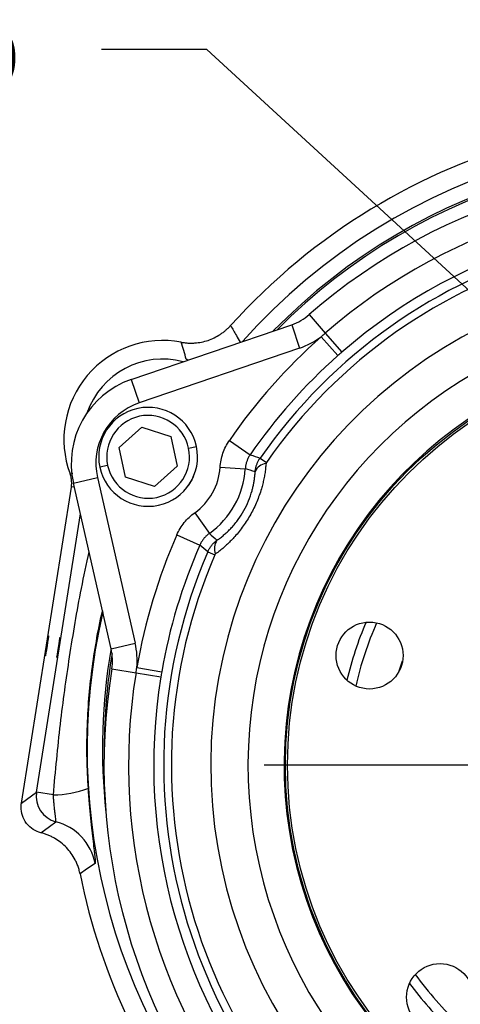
# Model space of a CAD drawing. Header units: inches. Extents: x 0.4 to 16.6, y 0.2 to 10.8.
# Tile 16 of 22: x 10.9 to 11.9, y 6 to 8.4. Entities that reach past the tile are written whole.
import ezdxf

# ---------------------------------------------------------------- set-up
doc = ezdxf.new("R2010")
doc.units = ezdxf.units.IN
doc.header["$MEASUREMENT"] = 0
doc.layers.add('SLD-0', color=7, linetype='Continuous', lineweight=25)
doc.styles.add('SLDTEXTSTYLE0', font='TXT', dxfattribs={"width": 0.75})
doc.dimstyles.new('SLDDIMSTYLE1', dxfattribs={"dimtxt": 0.18, "dimasz": 0.13, "dimexe": 0, "dimexo": 0.0625, "dimgap": 0, "dimtad": 0, "dimtih": 1, "dimtoh": 1, "dimdec": 0, "dimrnd": 1e-09, "dimzin": 0, "dimdsep": 46, "dimtxsty": 'Standard', "dimsah": 1, "dimcen": 0.09, "dimadec": 0, "dimazin": 0, "dimtfac": 0.13, "dimtdec": 0, "dimtofl": 0, "dimtmove": 0, "dimatfit": 3, "dimfxl": 0, "dimfrac": 2, "dimtolj": 1, "dimtzin": 0, "dimarcsym": 0})

# ---------------------------------------------------------------- blocks, each defined once
blk = doc.blocks.new('SW_NOTE_0_1')
at = {"layer": 'SLD-0', "color": 0, "attachment_point": 2, "style": 'SLDTEXTSTYLE0'}
for s, insert, char_height in [('%%c', (-1.5529, 0.5194), 0.14583), ('0.318" [8.1] THRU', (-0.6925, 0.5194), 0.145833), ('ON', (-1.6173, 0.2856), 0.14583), ('%%c', (-1.3006, 0.2856), 0.14583), ('3.307" [84] B.C.', (-0.5109, 0.2856), 0.145833), ('EQUALL SPACED', (-0.8066, 0.0518), 0.145833)]:
    blk.add_mtext(s, dxfattribs=dict(at, insert=insert, char_height=char_height))
blk = doc.blocks.new('SW_CENTERMARKSYMBOL_1')
at = {"layer": 'SLD-0', "color": 0}
for p, q in [((0, 0.1), (0, 1.0345)), ((0, 0), (0, 0.05)), ((-0.1, 0), (-1.0345, 0)), ((0, 0), (-0.05, 0)), ((0, 0), (0, -0.05)), ((0, 0), (0.05, 0)), ((0.1, 0), (1.0345, 0)), ((0, -0.1), (0, -1.0345))]:
    blk.add_line(p, q, dxfattribs=at)

msp = doc.modelspace()

# ---------------------------------------------------------------- linework, layer by layer
at = {"color": 7, "linetype": 'Continuous', "lineweight": 25}
for p, q in [((11.5446, 7.6782), (11.5828, 7.6343)), ((11.1221, 7.5242), (11.503, 7.6543)), ((11.503, 7.6543), (11.5219, 7.5989)), ((11.5828, 7.6343), (11.6219, 7.5892)), ((11.5728, 7.6259), (11.6126, 7.581)), ((11.5219, 7.5989), (11.141, 7.4689)), ((11.1221, 7.5242), (11.141, 7.4689)), ((11.0937, 7.3632), (11.1472, 7.4116)), ((11.1472, 7.4116), (11.2159, 7.3894)), ((11.2159, 7.3894), (11.231, 7.3189)), ((11.3552, 7.3801), (11.4046, 7.3461)), ((11.1088, 7.2927), (11.0937, 7.3632)), ((11.2584, 7.3616), (11.277, 7.3656)), ((11.428, 7.3381), (11.4429, 7.3277)), ((11.0663, 7.3205), (11.0477, 7.3165)), ((11.231, 7.3189), (11.1775, 7.2705)), ((11.3331, 7.3163), (11.3929, 7.3124)), ((10.9852, 7.2788), (11.0422, 7.2918)), ((11.0422, 7.2918), (11.1317, 6.8994)), ((11.1775, 7.2705), (11.1088, 7.2927)), ((10.8617, 6.5205), (10.9803, 7.2693)), ((11.0747, 6.8863), (10.9852, 7.2788)), ((11.273, 7.2085), (11.3077, 7.1597)), ((11.2304, 7.1561), (11.2852, 7.132)), ((11.3043, 7.1163), (11.321, 7.109)), ((11.0747, 6.8863), (11.1317, 6.8994)), ((11.0762, 6.8384), (11.1337, 6.829)), ((11.1356, 6.8418), (11.1946, 6.8316)), ((11.7582, 6.8337), (11.7661, 6.8574)), ((11.1337, 6.829), (11.1926, 6.8194)), ((10.8617, 6.5205), (10.8973, 6.5464)), ((10.9375, 6.54), (10.8973, 6.5464))]:
    msp.add_line(p, q, dxfattribs=at)
at = {"color": 8, "linetype": 'Continuous', "lineweight": 25}
for p, q in [((11.2567, 7.5702), (11.2526, 7.5726)), ((11.2526, 7.5726), (11.2588, 7.5709)), ((10.9771, 7.3009), (10.984, 7.302)), ((10.9872, 7.2701), (10.9803, 7.2693)), ((10.8973, 6.5464), (11.0018, 7.206))]:
    msp.add_line(p, q, dxfattribs=at)
at = {"color": 7, "linetype": 'Continuous', "lineweight": 25, "flags": 128}
for points in [[(11.27, 7.2945), (11.2663, 7.2863), (11.2578, 7.2729)], [(10.9264, 6.9168), (10.9259, 6.915), (10.9249, 6.9099), (10.9235, 6.9022), (10.922, 6.8932), (10.9207, 6.8841), (10.9196, 6.8764), (10.919, 6.8712), (10.9189, 6.8694), (10.9194, 6.8711), (10.9205, 6.8762), (10.9218, 6.8839), (10.9233, 6.893), (10.9247, 6.902), (10.9258, 6.9098), (10.9264, 6.9149), (10.9264, 6.9168)], [(10.9531, 6.9125), (10.9525, 6.9108), (10.9515, 6.9057), (10.9502, 6.898), (10.9487, 6.8889), (10.9473, 6.8799), (10.9462, 6.8722), (10.9456, 6.867), (10.9455, 6.8651), (10.9461, 6.8669), (10.9471, 6.872), (10.9484, 6.8797), (10.9499, 6.8887), (10.9513, 6.8978), (10.9524, 6.9055), (10.953, 6.9107), (10.9531, 6.9125)], [(10.9081, 6.4501), (10.928, 6.4646), (10.9437, 6.476)], [(11.0364, 6.3774), (11.0165, 6.3636), (11.0008, 6.3528)]]:
    msp.add_lwpolyline(points, dxfattribs=at)
at = {"color": 7, "linetype": 'Continuous', "lineweight": 25}
for centre, radius in [((12.4726, 6.6101), 0.9845), ((12.4726, 6.6101), 0.9795), ((11.6878, 6.8702), 0.0794), ((11.855, 6.0605), 0.0794)]:
    msp.add_circle(centre, radius, dxfattribs=at)
for centre, radius, start, end in [((12.4689, 6.6482), 1.4975, 72.1022, 137.8978), ((12.4689, 6.6482), 1.4148, 76.118, 135.5213), ((12.4689, 6.6482), 1.4106, 76.4577, 135.1806), ((12.4726, 6.6101), 1.4149, 80.7177, 130.9863), ((12.4726, 6.6101), 1.3567, 80.7177, 130.9863), ((12.4726, 6.6101), 1.297, 80.7177, 130.9863), ((12.4726, 6.6101), 1.2732, 66.5768, 145.1272), ((12.4726, 6.6101), 1.255, 66.5768, 145.1272), ((12.4726, 6.6101), 1.1616, 306.0968, 257.6072), ((12.4726, 6.6101), 1.0732, 51.2011, 257.1407), ((11.4626, 7.7726), 0.125, 288.852, 310.9863), ((11.197, 7.3825), 0.2345, 79.2142, 200.3802), ((12.4726, 6.6101), 1.3569, 131.5352, 145.4307), ((11.4626, 7.7726), 0.1835, 288.852, 306.9239), ((12.4726, 6.6101), 0.9875, 306.9735, 256.7305), ((11.197, 7.3825), 0.1903, 75.133, 160.8778), ((12.4726, 6.6101), 1.297, 131.5352, 145.4307), ((11.1899, 7.3255), 0.21, 108.852, 192.852), ((11.1899, 7.3255), 0.1515, 108.852, 192.852), ((11.1624, 7.3411), 0.1173, 12.0946, 192.0946), ((11.1624, 7.3411), 0.0982, 12.0946, 192.0946), ((11.1624, 7.3411), 0.1173, 192.0946, 12.0946), ((11.1624, 7.3411), 0.0982, 192.0946, 12.0946), ((11.1899, 7.3255), 0.1435, 305.388, 356.316), ((11.1899, 7.3255), 0.2034, 305.388, 356.316), ((11.4464, 7.2931), 0.0326, 97.4575, 157.2971), ((12.4726, 6.6101), 1.3569, 156.2733, 170.1688), ((11.3523, 7.1243), 0.0326, 144.4069, 204.2465), ((12.4726, 6.6101), 1.297, 156.2733, 170.1688), ((12.4726, 6.6101), 1.2732, 156.5768, 235.1272), ((12.4726, 6.6101), 1.255, 156.5768, 235.1272), ((12.4726, 6.6101), 0.8389, 156.2683, 167.0648), ((12.4689, 6.6482), 1.4148, 170.2691, 186.0907), ((10.9528, 6.8585), 0.125, 350.7177, 12.852), ((10.9528, 6.8585), 0.1835, 354.7801, 12.852), ((12.4689, 6.6482), 1.4106, 170.7368, 179.7893), ((12.4726, 6.6101), 1.4149, 170.7177, 220.9863), ((12.4726, 6.6101), 1.3567, 170.7177, 220.9863), ((12.4726, 6.6101), 1.297, 170.7177, 220.9863), ((10.9591, 6.5366), 0.0625, 171.0466, 255.726), ((10.9352, 6.7863), 0.2463, 270.5286, 290.075), ((10.9126, 6.3539), 0.1261, 10.7351, 75.7249), ((12.4689, 6.6482), 1.4975, 191.3734, 205.6189), ((12.4726, 6.6101), 0.8389, 216.2683, 227.0648)]:
    msp.add_arc(centre, radius, start, end, dxfattribs=at)
at = {"color": 8, "linetype": 'Continuous', "lineweight": 25}
for centre, radius, start, end in [((12.4689, 6.6482), 1.4512, 73.3931, 138.2533), ((12.4689, 6.6482), 1.4512, 167.0326, 224.3127), ((12.4726, 6.6101), 0.8626, 156.859, 166.4741), ((12.4726, 6.6101), 0.8626, 216.859, 226.4741)]:
    msp.add_arc(centre, radius, start, end, dxfattribs=at)
at = {"color": 7, "linetype": 'Continuous', "lineweight": 25}
for points, knots in [([(11.2408, 7.6129), (11.2424, 7.6126), (11.2454, 7.6121), (11.2499, 7.6115), (11.2545, 7.611), (11.2591, 7.6107), (11.2637, 7.6106), (11.2683, 7.6107), (11.2767, 7.6111), (11.289, 7.6127), (11.3046, 7.6169), (11.3196, 7.623), (11.3313, 7.6297), (11.3401, 7.6358), (11.3464, 7.6409), (11.3524, 7.6463), (11.356, 7.6502), (11.3579, 7.6522)], [0, 0, 0, 0, 0.035804, 0.071492, 0.10711, 0.142707, 0.178331, 0.214029, 0.249849, 0.374938, 0.500105, 0.625198, 0.750374, 0.812891, 0.875164, 0.937448, 1, 1, 1, 1]), ([(11.3331, 7.3163), (11.3338, 7.3277), (11.3361, 7.3388), (11.3417, 7.3549), (11.3439, 7.3602), (11.3491, 7.3704), (11.352, 7.3754), (11.3552, 7.3801)], [0, 0, 0, 0, 0.5, 0.5, 0.75, 0.75, 1, 1, 1, 1]), ([(11.4046, 7.3461), (11.4039, 7.3451), (11.4026, 7.3431), (11.4008, 7.34), (11.3992, 7.3368), (11.3977, 7.3334), (11.3964, 7.3301), (11.3953, 7.3266), (11.3944, 7.3231), (11.3937, 7.3195), (11.3932, 7.316), (11.393, 7.3136), (11.3929, 7.3124)], [0, 0, 0, 0, 0.099151, 0.198867, 0.29901, 0.399441, 0.500015, 0.600588, 0.701014, 0.801152, 0.900859, 1, 1, 1, 1]), ([(11.4163, 7.3057), (11.4164, 7.3069), (11.4166, 7.3092), (11.4172, 7.3127), (11.418, 7.3162), (11.4189, 7.3196), (11.4201, 7.323), (11.4214, 7.3262), (11.4228, 7.3294), (11.4244, 7.3324), (11.4261, 7.3353), (11.4274, 7.3372), (11.428, 7.3381)], [0, 0, 0, 0, 0.102166, 0.204231, 0.306047, 0.407467, 0.508347, 0.608549, 0.707938, 0.806388, 0.903779, 1, 1, 1, 1]), ([(11.4421, 7.3255), (11.442, 7.3234), (11.4416, 7.3193), (11.441, 7.3132), (11.4402, 7.3071), (11.4393, 7.3011), (11.4382, 7.295), (11.437, 7.289), (11.4357, 7.283), (11.4343, 7.277), (11.4328, 7.2711), (11.4302, 7.262), (11.4262, 7.2498), (11.4203, 7.2346), (11.4136, 7.2197), (11.406, 7.2051), (11.3975, 7.1909), (11.3884, 7.1773), (11.3785, 7.1643), (11.3689, 7.1529), (11.3596, 7.143), (11.3508, 7.1343), (11.3417, 7.1261), (11.3323, 7.1182), (11.3258, 7.1134), (11.3225, 7.1109)], [0, 0, 0, 0, 0.026046, 0.051795, 0.077271, 0.102498, 0.127501, 0.152307, 0.176941, 0.201432, 0.225806, 0.250093, 0.312914, 0.374965, 0.43738, 0.49952, 0.561976, 0.624715, 0.686804, 0.749671, 0.798375, 0.847544, 0.8974, 0.948152, 1, 1, 1, 1]), ([(11.3257, 7.1433), (11.3271, 7.1443), (11.3299, 7.1463), (11.3341, 7.1494), (11.3381, 7.1526), (11.342, 7.1558), (11.3459, 7.1592), (11.3496, 7.1626), (11.3533, 7.166), (11.3568, 7.1696), (11.3648, 7.1779), (11.3765, 7.1921), (11.3903, 7.2137), (11.4014, 7.2369), (11.4078, 7.2556), (11.4113, 7.2694), (11.4131, 7.2783), (11.4146, 7.2874), (11.4157, 7.2965), (11.4161, 7.3026), (11.4163, 7.3057)], [0, 0, 0, 0, 0.029985, 0.0593894, 0.0882284, 0.1165181, 0.1442756, 0.171519, 0.1982674, 0.2245412, 0.2503618, 0.3777644, 0.500079, 0.6223998, 0.7498285, 0.7965935, 0.8448819, 0.8948106, 0.9464851, 1, 1, 1, 1]), ([(10.9803, 7.2693), (10.9804, 7.2704), (10.9807, 7.2725), (10.981, 7.2757), (10.9811, 7.2789), (10.981, 7.2821), (10.9807, 7.286), (10.9801, 7.2906), (10.9789, 7.2958), (10.9777, 7.2992), (10.9771, 7.3009)], [0, 0, 0, 0, 0.099863, 0.19936, 0.298752, 0.3983, 0.498266, 0.665643, 0.832475, 1, 1, 1, 1]), ([(11.2304, 7.1561), (11.235, 7.1667), (11.2409, 7.1763), (11.2516, 7.1895), (11.2556, 7.1938), (11.2639, 7.2016), (11.2683, 7.2052), (11.273, 7.2085)], [0, 0, 0, 0, 0.5, 0.5, 0.75, 0.75, 1, 1, 1, 1]), ([(11.3077, 7.1597), (11.3068, 7.159), (11.3048, 7.1575), (11.3021, 7.1552), (11.2994, 7.1528), (11.2969, 7.1501), (11.2946, 7.1474), (11.2923, 7.1445), (11.2903, 7.1415), (11.2884, 7.1385), (11.2867, 7.1353), (11.2857, 7.1331), (11.2852, 7.132)], [0, 0, 0, 0, 0.099141, 0.198848, 0.298986, 0.399412, 0.499985, 0.600559, 0.70099, 0.801133, 0.900849, 1, 1, 1, 1]), ([(11.3043, 7.1163), (11.3048, 7.1174), (11.3058, 7.1197), (11.3076, 7.123), (11.3096, 7.1263), (11.3118, 7.1295), (11.3142, 7.1325), (11.3168, 7.1355), (11.3196, 7.1383), (11.3226, 7.1409), (11.3247, 7.1425), (11.3257, 7.1433)], [0, 0, 0, 0, 0.106987, 0.215403, 0.325094, 0.435893, 0.547623, 0.660095, 0.773116, 0.886486, 1, 1, 1, 1]), ([(10.9437, 6.476), (10.9437, 6.4761), (10.9437, 6.4761), (10.9438, 6.4764), (10.9438, 6.4768), (10.9438, 6.4776), (10.9437, 6.4789), (10.9434, 6.4817), (10.9429, 6.4866), (10.9419, 6.494), (10.9408, 6.5032), (10.9399, 6.5118), (10.9392, 6.5193), (10.9387, 6.5249), (10.9382, 6.5307), (10.9379, 6.5346), (10.9377, 6.5366)], [0, 0, 0, 0, 0.030168, 0.060295, 0.091802, 0.125693, 0.183237, 0.250436, 0.375294, 0.499665, 0.614563, 0.750101, 0.810811, 0.872669, 0.935718, 1, 1, 1, 1]), ([(11.0198, 6.555), (11.0199, 6.5533), (11.0201, 6.55), (11.0204, 6.545), (11.0208, 6.5401), (11.0212, 6.5351), (11.0216, 6.5302), (11.022, 6.5252), (11.0227, 6.5162), (11.0238, 6.5034), (11.0254, 6.4869), (11.027, 6.4711), (11.0292, 6.4511), (11.0319, 6.4286), (11.034, 6.4103), (11.0354, 6.3986), (11.0362, 6.3912), (11.0367, 6.3853), (11.0369, 6.3815), (11.0369, 6.3791), (11.0367, 6.3778), (11.0365, 6.3775), (11.0364, 6.3774)], [0, 0, 0, 0, 0.018006, 0.035966, 0.0539, 0.071827, 0.089764, 0.107732, 0.125748, 0.187768, 0.249985, 0.312461, 0.375267, 0.500388, 0.624708, 0.687036, 0.749694, 0.812022, 0.874581, 0.916368, 0.958119, 1, 1, 1, 1]), ([(10.9081, 6.4501), (10.9019, 6.4517), (10.8956, 6.4543), (10.8839, 6.4618), (10.8785, 6.4667), (10.8697, 6.478), (10.8663, 6.4844), (10.8619, 6.4976), (10.8609, 6.5043), (10.8609, 6.5107)], [0, 0, 0, 0, 0.25, 0.25, 0.5, 0.5, 0.75, 0.75, 1, 1, 1, 1]), ([(11.0008, 6.3528), (11.0005, 6.3545), (10.9998, 6.3578), (10.9985, 6.3627), (10.997, 6.3675), (10.9953, 6.3723), (10.9935, 6.377), (10.9914, 6.3816), (10.9873, 6.3899), (10.9802, 6.4014), (10.9689, 6.4151), (10.9558, 6.4271), (10.9435, 6.4354), (10.9331, 6.4411), (10.925, 6.4447), (10.9167, 6.4478), (10.911, 6.4494), (10.9081, 6.4501)], [0, 0, 0, 0, 0.0357976, 0.0714536, 0.1070253, 0.1425705, 0.1781472, 0.2138132, 0.2496257, 0.3744656, 0.4993799, 0.624295, 0.7492913, 0.8121074, 0.8746216, 0.9371478, 1, 1, 1, 1])]:
    msp.add_open_spline(points, degree=3, knots=knots, dxfattribs=at)
at = {"color": 8, "linetype": 'Continuous', "lineweight": 25}
for points, knots in [([(11.3579, 7.6522), (11.3626, 7.6445), (11.3704, 7.6315), (11.3778, 7.618), (11.3808, 7.6126)], [0, 0, 0, 0, 0.596023, 1, 1, 1, 1]), ([(10.9375, 6.54), (10.9427, 6.5959), (10.9528, 6.7052), (10.9756, 6.8683), (10.9984, 7.0044), (11.0161, 7.087), (11.0223, 7.1159)], [0, 0, 0, 0, 0.289345, 0.565202, 0.847717, 1, 1, 1, 1]), ([(11.054, 6.9771), (11.0537, 6.9759), (11.0474, 6.9517), (11.0385, 6.9043), (11.0277, 6.836), (11.0204, 6.7663), (11.0166, 6.6962), (11.016, 6.625), (11.0185, 6.5783), (11.0198, 6.555)], [0, 0, 0, 0, 0.009006, 0.176102, 0.339333, 0.496479, 0.669656, 0.834618, 1, 1, 1, 1])]:
    msp.add_open_spline(points, degree=3, knots=knots, dxfattribs=at)
at = {"color": 7, "linetype": 'Continuous', "lineweight": 25}
for points in [[(11.5728, 7.6259), (11.5762, 7.6286), (11.5795, 7.6314), (11.5828, 7.6343)], [(11.2526, 7.5726), (11.2494, 7.5862), (11.2454, 7.5996), (11.2408, 7.6129)], [(11.6219, 7.5892), (11.6188, 7.5865), (11.6157, 7.5838), (11.6126, 7.581)], [(11.4046, 7.3461), (11.4124, 7.3435), (11.4202, 7.3408), (11.428, 7.3381)], [(11.4163, 7.3057), (11.4085, 7.308), (11.4007, 7.3103), (11.3929, 7.3124)], [(11.4429, 7.3277), (11.4425, 7.327), (11.4422, 7.3262), (11.4421, 7.3255)], [(11.3077, 7.1597), (11.3137, 7.1541), (11.3197, 7.1487), (11.3257, 7.1433)], [(11.3043, 7.1163), (11.2979, 7.1215), (11.2915, 7.1267), (11.2852, 7.132)], [(11.3225, 7.1109), (11.3219, 7.1105), (11.3213, 7.1098), (11.321, 7.109)], [(11.1337, 6.829), (11.1344, 6.8333), (11.135, 6.8375), (11.1356, 6.8418)], [(11.1946, 6.8316), (11.1939, 6.8275), (11.1932, 6.8234), (11.1926, 6.8194)], [(10.9377, 6.5366), (10.9376, 6.5377), (10.9376, 6.5389), (10.9375, 6.54)], [(10.8609, 6.5107), (10.8609, 6.514), (10.8612, 6.5173), (10.8617, 6.5205)]]:
    msp.add_open_spline(points, degree=3, dxfattribs=at)

# ---------------------------------------------------------------- block references
at = {"layer": 'SLD-0'}
msp.add_blockref('SW_NOTE_0_1', (11.0515, 8.3067), dxfattribs=at)
at = {"layer": 'SLD-0', "color": 7}
msp.add_blockref('SW_CENTERMARKSYMBOL_1', (12.4726, 6.6101), dxfattribs=at)

# ---------------------------------------------------------------- leaders
at = {"layer": 'SLD-0'}
msp.add_leader([(12.2327, 7.4517), (11.3015, 8.3067), (11.0515, 8.3067)], dimstyle='SLDDIMSTYLE1', dxfattribs=at)

doc.saveas('drawing.dxf')
